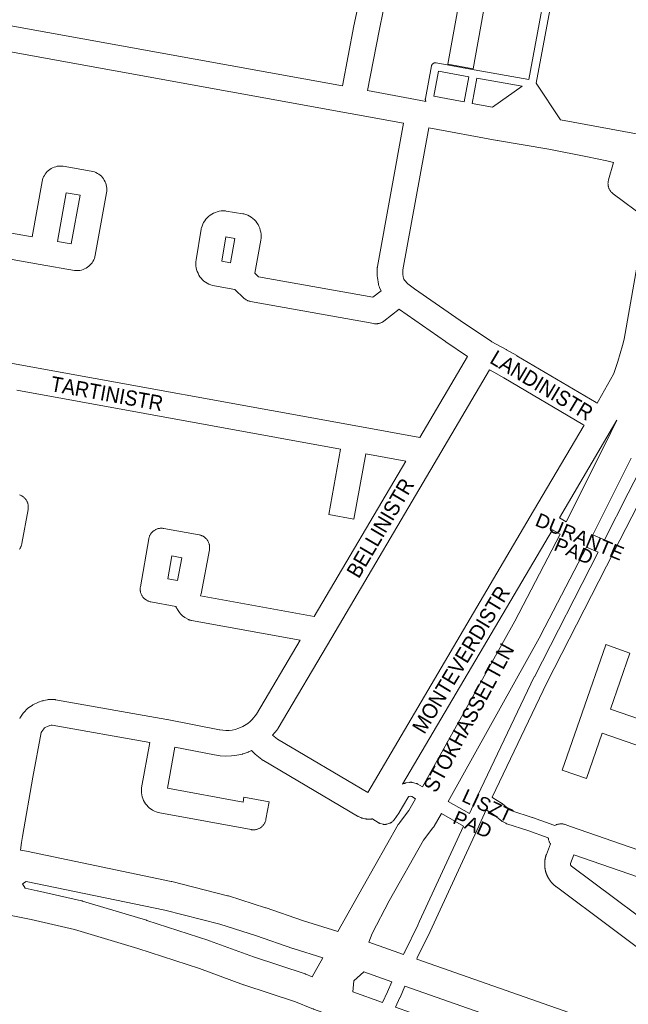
# Model space of a CAD drawing. Header units: metres. Extents: x 123819 to 142731, y 393440 to 405763.
# Tile 237 of 256: x 133287 to 133596, y 399340 to 399839. Entities that reach past the tile are written whole.
import ezdxf
from ezdxf.enums import TextEntityAlignment as Align

# ---------------------------------------------------------------- set-up
doc = ezdxf.new("R2010")
doc.units = ezdxf.units.M
doc.header["$MEASUREMENT"] = 0
for name, color, linetype, lineweight in [('gs-anno-wegen algemeen tekst', 7, 'Continuous', 0), ('gs-knt-aanvullende hoofdweg', 7, 'Continuous', 0), ('gs-knt-fietspaden', 7, 'Continuous', 0), ('gs-knt-paden', 7, 'Continuous', 0), ('gs-knt-wegen algemeen', 7, 'Continuous', 0)]:
    doc.layers.add(name, color=color, linetype=linetype, lineweight=lineweight)
doc.styles.add('Style-Arial', font='arial.ttf')

msp = doc.modelspace()

# ---------------------------------------------------------------- linework, layer by layer
at = {"layer": 'gs-knt-aanvullende hoofdweg', "color": 7, "linetype": 'Continuous', "flags": 128}
for points in [[(133561.15, 399586.77), (133564.65, 399584.79), (133584.19, 399623.71), (133590.34, 399636.35)], [(133597.63, 399617.02), (133578.09, 399578.08)], [(133491.72, 399450.3), (133538.48, 399534.36), (133561.46, 399578.53), (133557.59, 399580.72)], [(133574.89, 399571.81), (133551.76, 399527.34), (133551.66, 399527.15), (133504.77, 399442.86)], [(133448.69, 399376.78), (133461.64, 399399.65), (133479.44, 399431.07), (133479.61, 399431.36), (133479.8, 399431.65), (133480, 399431.92), (133484.8, 399438.2), (133488.24, 399444.2)], [(133501.29, 399436.76), (133497.58, 399430.29), (133497.41, 399430.01), (133497.23, 399429.74), (133497.03, 399429.48), (133492.26, 399423.22), (133474.78, 399392.37), (133466.24, 399375.83), (133464.54, 399371.4)], [(133287.77, 399418.16), (133290.8, 399417.53), (133364.21, 399402.29), (133364.54, 399402.21), (133392.84, 399395), (133393.04, 399394.94), (133393.24, 399394.88), (133412.15, 399388.92), (133412.35, 399388.86), (133430.82, 399382.47), (133448.69, 399376.78)], [(133432.6, 399355.17), (133435.74, 399353.92), (133441.12, 399363.43), (133426.18, 399368.18), (133426, 399368.24), (133407.54, 399374.63), (133388.93, 399380.49), (133360.99, 399387.62), (133290.72, 399402.21), (133288.79, 399400.99), (133290.15, 399398.86), (133296.32, 399397.57), (133296.46, 399397.54), (133318.78, 399392.42), (133319.02, 399392.36), (133319.25, 399392.29), (133351.78, 399382.54), (133351.94, 399382.49), (133383.35, 399372.29), (133383.63, 399372.19), (133405.95, 399363.99), (133432.19, 399355.32), (133432.39, 399355.25), (133432.59, 399355.17), (133432.6, 399355.17), (133432.6, 399355.17)], [(133465.05, 399327.21), (133445.97, 399334.06), (133436.51, 399337.46), (133436.35, 399337.53), (133436.28, 399337.55), (133435.51, 399337.86), (133427.27, 399341.12), (133401.12, 399349.76), (133400.89, 399349.85), (133378.58, 399358.05), (133347.39, 399368.17), (133315.18, 399377.83), (133293.17, 399382.88), (133283.97, 399384.81), (133281.4, 399385.34)], [(133464.54, 399371.4), (133482.15, 399365.21)], [(133488.79, 399362.88), (133736.6, 399275.93), (133776.68, 399263.98), (133776.68, 399263.98), (133853.33, 399245.07), (133853.34, 399245.07), (133857.68, 399244), (133861, 399243.18)], [(133462.02, 399356.37), (133456.89, 399351.88), (133456.45, 399346.26), (133471.41, 399340.89)], [(133476.18, 399351.39), (133462.02, 399356.37)], [(133471.41, 399340.89), (133473.91, 399346.25), (133476.18, 399351.39)], [(133482.82, 399349.05), (133480.32, 399343.38), (133480.29, 399343.32), (133480.29, 399343.32), (133480.29, 399343.32), (133478.05, 399338.51)], [(133478.05, 399338.51), (133675.77, 399268.18), (133728.56, 399250.45), (133741.52, 399246.35), (133786.66, 399233.71), (133846.17, 399219.88), (133852.43, 399224.94), (133850.31, 399230.34), (133849.75, 399230.48), (133849.74, 399230.48), (133808.47, 399240.62), (133772.92, 399249.43), (133772.91, 399249.44), (133772.9, 399249.44), (133772.56, 399249.53), (133732.14, 399261.59), (133731.8, 399261.7), (133482.82, 399349.05)]]:
    msp.add_lwpolyline(points, dxfattribs=at)
at = {"layer": 'gs-knt-fietspaden', "color": 7, "linetype": 'Continuous', "flags": 128}
for points in [[(133578.09, 399578.08), (133583.97, 399575.64), (133596.09, 399599.22), (133640.28, 399685.26), (133655.91, 399716.93), (133658.45, 399722.64), (133668.72, 399745.71), (133675.56, 399761.89), (133681.31, 399776.54), (133698.11, 399822.82), (133702.27, 399835.77), (133703.8, 399840.63)], [(133600.86, 399593.14), (133588.74, 399569.56), (133554.73, 399502.98), (133527.07, 399444.94)], [(133504.77, 399442.86), (133515.52, 399436.73), (133519.37, 399445.1), (133519.38, 399445.12), (133519.68, 399445.75), (133548.41, 399506.04), (133548.46, 399506.13), (133580.76, 399569.37), (133574.89, 399571.81)], [(133481.56, 399451.54), (133482.3, 399451.9), (133482.43, 399451.96), (133482.58, 399452.02), (133482.72, 399452.07), (133482.86, 399452.12), (133483.01, 399452.16), (133483.16, 399452.19), (133483.31, 399452.22), (133485.24, 399452.52), (133485.4, 399452.54), (133485.56, 399452.55), (133485.72, 399452.56), (133485.88, 399452.56), (133486.03, 399452.55), (133486.19, 399452.54), (133486.35, 399452.52), (133486.51, 399452.49), (133486.66, 399452.45), (133488.56, 399451.96), (133488.7, 399451.92), (133488.85, 399451.87), (133489, 399451.82), (133489.14, 399451.75), (133489.28, 399451.69), (133489.42, 399451.61), (133491.72, 399450.3)], [(133488.24, 399444.2), (133486.35, 399445.28), (133485.61, 399445.47), (133484.92, 399445.37), (133484.84, 399445.33), (133484.69, 399445.21), (133484.25, 399444.65), (133479.94, 399437.15), (133479.88, 399437.05), (133479.81, 399436.95), (133479.75, 399436.86), (133477.36, 399433.53), (133477.25, 399433.39), (133477.15, 399433.26), (133477.03, 399433.14), (133476.91, 399433.02), (133476.78, 399432.91), (133476.23, 399432.43), (133476.11, 399432.33), (133475.98, 399432.24), (133475.84, 399432.15), (133475.71, 399432.06), (133475.56, 399431.99), (133475.42, 399431.92), (133475.27, 399431.85), (133475.12, 399431.79), (133474.97, 399431.74), (133473.59, 399431.33), (133473.43, 399431.28), (133473.28, 399431.25), (133473.12, 399431.22), (133472.96, 399431.2), (133472.8, 399431.18), (133472.64, 399431.18), (133472.48, 399431.18), (133472.32, 399431.19), (133472.16, 399431.2), (133472, 399431.22), (133471.84, 399431.25), (133471.69, 399431.29), (133470.29, 399431.65), (133470.14, 399431.7), (133469.98, 399431.75), (133469.83, 399431.81), (133469.68, 399431.88), (133469.53, 399431.95), (133469.39, 399432.03), (133469.25, 399432.12), (133466.59, 399433.87), (133466.47, 399433.95), (133466.4, 399434)], [(133527.07, 399444.94), (133527.47, 399444.69), (133531.72, 399442.03), (133531.84, 399441.95), (133531.96, 399441.87), (133532.07, 399441.78), (133535.9, 399438.65), (133536.97, 399438.07), (133547.39, 399434.77), (133547.52, 399434.73), (133558.39, 399430.79), (133558.83, 399430.64)], [(133482.15, 399365.21), (133482.64, 399366.37), (133482.68, 399366.45), (133482.72, 399366.54), (133489.29, 399380), (133490.27, 399382.02), (133512.57, 399430.33), (133501.29, 399436.76)], [(133524.08, 399438.53), (133520.64, 399431.07), (133520.29, 399430.32), (133496.63, 399379.04), (133496.6, 399378.97), (133495.6, 399376.92), (133489.07, 399363.55), (133488.79, 399362.88)], [(133555.51, 399424.37), (133545.2, 399428.1), (133534.53, 399431.48), (133534.38, 399431.53), (133534.22, 399431.59), (133534.07, 399431.66), (133533.92, 399431.74), (133532.27, 399432.63), (133532.12, 399432.72), (133531.98, 399432.81), (133531.85, 399432.9), (133531.71, 399433), (133527.8, 399436.2), (133524.08, 399438.53)]]:
    msp.add_lwpolyline(points, dxfattribs=at)
at = {"layer": 'gs-knt-paden', "color": 7, "linetype": 'Continuous', "flags": 128}
for points in [[(133493.42, 399798.04), (133493.41, 399798.05), (133493.37, 399798.13), (133493.33, 399798.22), (133493.29, 399798.31), (133493.25, 399798.4), (133493.22, 399798.49), (133493.2, 399798.58), (133493.18, 399798.67), (133493.16, 399798.77), (133493.15, 399798.86), (133493.14, 399798.96), (133493.14, 399799.05), (133493.14, 399799.15), (133493.15, 399799.24), (133493.16, 399799.34), (133493.17, 399799.43), (133496.28, 399816), (133496.3, 399816.1), (133496.33, 399816.19), (133496.36, 399816.28), (133496.39, 399816.38), (133496.43, 399816.47), (133496.47, 399816.55), (133496.52, 399816.64), (133496.57, 399816.72), (133496.63, 399816.81), (133496.69, 399816.88), (133496.75, 399816.96), (133496.82, 399817.03), (133496.89, 399817.1), (133496.96, 399817.16), (133497.04, 399817.23), (133497.12, 399817.28), (133497.2, 399817.34), (133497.28, 399817.39), (133497.37, 399817.43), (133497.46, 399817.47), (133497.55, 399817.51), (133497.64, 399817.54), (133497.74, 399817.57), (133497.83, 399817.59), (133497.93, 399817.61), (133498.03, 399817.63), (133498.12, 399817.63), (133498.22, 399817.64), (133498.32, 399817.64), (133498.42, 399817.63), (133498.52, 399817.62), (133498.61, 399817.61), (133517.96, 399814.12), (133545.66, 399809.19), (133558.35, 399877.63)], [(133561.83, 399874.32), (133549.4, 399807.3), (133561.78, 399788.62), (133606.61, 399780.34)], [(133512.91, 399797.79), (133515.26, 399810.52), (133499.86, 399813.3), (133497.5, 399800.67), (133503.79, 399799.51), (133503.8, 399799.51), (133512.91, 399797.79)], [(133542.2, 399805.73), (133519.22, 399809.81), (133516.86, 399797.04), (133527.2, 399795.08), (133542.2, 399805.73)]]:
    msp.add_lwpolyline(points, dxfattribs=at)
at = {"layer": 'gs-knt-wegen algemeen', "color": 7, "linetype": 'Continuous', "flags": 128}
for points in [[(133301.22, 399887.91), (133301.2, 399887.92), (133291.93, 399889.54), (133281.99, 399836.51), (133451.09, 399805.86)], [(133451.09, 399805.86), (133456.9, 399836.3), (133456.93, 399836.43), (133459.25, 399847.35), (133456.81, 399849.24), (133445.7, 399857.03), (133436.54, 399862.66), (133434.88, 399863.36), (133432.13, 399864.2), (133429.01, 399864.87), (133351.73, 399878.92), (133301.22, 399887.91)], [(133471.98, 399844.62), (133469.68, 399833.79), (133463.9, 399803.51)], [(133482.04, 399786.9), (133455.1, 399791.9), (133273.23, 399824.87), (133238.03, 399831.18)], [(133463.9, 399803.51), (133490.79, 399798.52), (133493.42, 399798.04)], [(133490.36, 399627.51), (133514.6, 399668.6), (133503.47, 399676.11), (133503.4, 399676.16), (133480.06, 399692.37), (133479.83, 399692.53), (133472.16, 399686.57), (133471.91, 399686.39), (133471.66, 399686.22), (133471.4, 399686.06), (133471.14, 399685.91), (133470.86, 399685.78), (133470.58, 399685.66), (133470.3, 399685.56), (133470.01, 399685.46), (133469.72, 399685.38), (133469.42, 399685.32), (133469.12, 399685.27), (133468.82, 399685.23), (133468.52, 399685.21), (133468.22, 399685.2), (133467.91, 399685.2), (133467.61, 399685.22), (133467.31, 399685.25), (133467.01, 399685.3), (133404.4, 399696.58), (133404.1, 399696.64), (133403.79, 399696.72), (133403.49, 399696.81), (133403.2, 399696.91), (133402.91, 399697.03), (133402.63, 399697.17), (133402.36, 399697.31), (133402.09, 399697.47), (133401.83, 399697.65), (133401.58, 399697.83), (133401.33, 399698.03), (133401.1, 399698.24), (133396.52, 399702.53), (133386.2, 399704.4), (133385.23, 399704.62), (133384.29, 399704.92), (133383.37, 399705.3), (133382.49, 399705.76), (133381.65, 399706.29), (133380.86, 399706.9), (133380.13, 399707.57), (133379.45, 399708.3), (133378.85, 399709.09), (133378.31, 399709.92), (133378.31, 399709.92), (133378.31, 399709.93), (133377.85, 399710.8), (133377.46, 399711.72), (133377.15, 399712.66), (133376.93, 399713.63), (133376.79, 399714.61), (133376.74, 399715.61), (133376.77, 399716.6), (133376.89, 399717.59), (133376.89, 399717.59), (133379.48, 399733.28), (133379.53, 399733.55), (133379.6, 399733.83), (133379.88, 399734.79), (133380.26, 399735.72), (133380.71, 399736.61), (133381.24, 399737.46), (133381.84, 399738.27), (133382.5, 399739.01), (133383.23, 399739.7), (133384.02, 399740.32), (133384.86, 399740.87), (133385.74, 399741.35), (133386.66, 399741.74), (133387.61, 399742.06), (133388.59, 399742.29), (133389.58, 399742.43), (133390.58, 399742.49), (133391.58, 399742.46), (133391.87, 399742.44), (133392.15, 399742.4), (133400.61, 399741.03), (133400.89, 399740.98), (133401.17, 399740.92), (133402.15, 399740.62), (133403.09, 399740.24), (133404, 399739.78), (133404.86, 399739.25), (133405.68, 399738.63), (133406.43, 399737.95), (133407.12, 399737.21), (133407.75, 399736.4), (133408.3, 399735.55), (133408.77, 399734.64), (133409.16, 399733.71), (133409.46, 399732.73), (133409.68, 399731.74), (133409.81, 399730.73), (133409.86, 399729.72), (133409.81, 399728.7), (133409.67, 399727.69), (133406.61, 399710.92), (133408.6, 399709.05), (133466.46, 399698.63), (133470.71, 399701.93), (133470.65, 399702.04), (133469.95, 399703.54), (133469.83, 399703.81), (133469.73, 399704.09), (133469.63, 399704.37), (133469.55, 399704.65), (133469.48, 399704.94), (133469.43, 399705.23), (133468.86, 399708.65), (133468.82, 399708.92), (133468.79, 399709.18), (133468.78, 399709.45), (133468.77, 399709.72), (133468.77, 399713.08), (133468.78, 399713.37), (133468.8, 399713.67), (133468.83, 399713.96), (133468.87, 399714.24), (133482.04, 399786.9)], [(133494.85, 399784.54), (133481.79, 399712.5), (133481.79, 399710.26), (133482.12, 399708.25), (133482.31, 399707.85), (133482.59, 399707.38), (133484.23, 399705.55), (133487.61, 399702.98)], [(133588.59, 399766.99), (133585.26, 399767.86), (133575.44, 399769.96), (133555.79, 399773.71), (133529.75, 399778.12), (133529.66, 399778.14), (133494.85, 399784.54)], [(133221.34, 399742.19), (133293.74, 399729.27), (133298.79, 399757.4), (133298.79, 399757.41), (133298.97, 399758.21), (133299.22, 399759), (133299.54, 399759.76), (133299.92, 399760.5), (133300.37, 399761.19), (133300.87, 399761.85), (133301.43, 399762.46), (133302.04, 399763.01), (133302.7, 399763.52), (133303.4, 399763.96), (133304.13, 399764.34), (133304.89, 399764.66), (133305.68, 399764.91), (133306.49, 399765.09), (133307.31, 399765.2), (133308.13, 399765.23), (133308.96, 399765.2), (133309.24, 399765.17), (133309.52, 399765.13), (133323.72, 399762.66), (133323.73, 399762.66), (133324.54, 399762.48), (133325.34, 399762.23), (133326.11, 399761.91), (133326.85, 399761.53), (133327.55, 399761.08), (133328.21, 399760.57), (133328.83, 399760.01), (133329.39, 399759.39), (133329.89, 399758.73), (133330.34, 399758.03), (133330.72, 399757.29), (133331.04, 399756.52), (133331.29, 399755.72), (133331.47, 399754.91), (133331.57, 399754.08), (133331.61, 399753.25), (133331.57, 399752.42), (133331.45, 399751.59), (133325.72, 399719.97), (133325.54, 399719.16), (133325.28, 399718.37), (133324.96, 399717.61), (133324.58, 399716.88), (133324.13, 399716.18), (133323.62, 399715.53), (133323.06, 399714.92), (133322.45, 399714.36), (133321.79, 399713.86), (133321.09, 399713.42), (133320.36, 399713.04), (133319.59, 399712.72), (133318.8, 399712.48), (133317.99, 399712.3), (133317.17, 399712.19), (133316.35, 399712.16), (133316.07, 399712.16), (133315.79, 399712.18), (133315.51, 399712.21), (133315.23, 399712.26), (133297.85, 399715.31), (133218.97, 399729.39)], [(133580.29, 399644.91), (133581.04, 399646.16), (133588.58, 399659.58), (133589.01, 399660.5), (133590.84, 399666.01), (133593.23, 399674.23), (133594.02, 399677.4), (133604.78, 399738.99), (133588.41, 399751.19), (133588.16, 399751.39), (133587.92, 399751.6), (133587.69, 399751.81), (133587.48, 399752.04), (133587.27, 399752.28), (133587.08, 399752.53), (133586.89, 399752.79), (133586.72, 399753.05), (133586.57, 399753.33), (133586.43, 399753.61), (133586.3, 399753.9), (133586.18, 399754.19), (133586.08, 399754.49), (133586, 399754.8), (133585.92, 399755.1), (133585.87, 399755.41), (133585.83, 399755.73), (133585.8, 399756.04), (133585.79, 399756.36), (133585.8, 399756.67), (133585.82, 399756.99), (133585.85, 399757.3), (133585.9, 399757.61), (133585.97, 399757.92), (133586.05, 399758.23), (133588.59, 399766.99)], [(133306.56, 399727), (133313.54, 399725.77), (133318.01, 399750.44), (133310.98, 399751.66), (133306.56, 399727)], [(133396.58, 399728.49), (133392.01, 399729.23), (133389.98, 399716.95), (133394.33, 399716.16), (133396.58, 399728.49)], [(133487.61, 399702.98), (133510.79, 399686.88), (133526.69, 399676.14), (133526.95, 399675.96)], [(133526.95, 399675.96), (133526.96, 399675.96), (133526.96, 399675.96)], [(133526.95, 399675.96), (133526.96, 399675.96), (133526.96, 399675.96)], [(133526.96, 399675.96), (133534.22, 399672.08), (133534.37, 399672), (133539.52, 399669.05), (133539.6, 399669.01), (133579.77, 399645.23), (133579.88, 399645.17), (133580.29, 399644.91)], [(133281.89, 399665.44), (133458.92, 399633.23), (133490.36, 399627.51)], [(133525.74, 399661.86), (133499.27, 399616.99), (133445.7, 399526.1), (133445.7, 399526.1), (133418.49, 399480.01), (133418.32, 399479.74), (133418.14, 399479.48), (133417.95, 399479.23), (133415.7, 399476.45)], [(133573.63, 399633.72), (133573.09, 399634.06), (133533.01, 399657.78), (133527.97, 399660.66), (133525.74, 399661.86)], [(133415.7, 399476.45), (133418.09, 399474.51), (133464.04, 399447.43), (133548.09, 399590.24), (133573.63, 399633.72)], [(133590.34, 399636.35), (133588.06, 399632.58)], [(133588.06, 399632.58), (133561.15, 399586.77)], [(133287.41, 399484.92), (133287.52, 399485.13), (133287.65, 399485.33), (133287.78, 399485.53), (133289.2, 399487.55), (133289.34, 399487.74), (133289.49, 399487.93), (133289.65, 399488.12), (133289.81, 399488.3), (133291.04, 399489.59), (133291.23, 399489.77), (133291.42, 399489.95), (133291.62, 399490.12), (133291.82, 399490.28), (133292.03, 399490.44), (133293.67, 399491.58), (133293.91, 399491.74), (133294.16, 399491.89), (133294.42, 399492.03), (133294.69, 399492.16), (133296.32, 399492.91), (133296.59, 399493.03), (133296.88, 399493.13), (133298.84, 399493.82), (133299.09, 399493.9), (133299.35, 399493.97), (133299.61, 399494.03), (133301.27, 399494.4), (133301.54, 399494.45), (133301.81, 399494.49), (133302.09, 399494.52), (133302.36, 399494.54), (133302.64, 399494.54), (133304.47, 399494.55), (133304.76, 399494.54), (133305.05, 399494.53), (133305.33, 399494.49), (133305.62, 399494.45), (133362.06, 399484.49), (133362.09, 399484.48), (133362.2, 399484.46), (133388.83, 399479.19), (133388.86, 399479.18), (133390.43, 399478.94), (133392.01, 399478.83), (133393.6, 399478.88), (133395.18, 399479.06), (133396.73, 399479.39), (133398.61, 399480.06), (133400.57, 399480.94), (133403.13, 399482.47), (133404.3, 399483.38), (133405.36, 399484.37), (133407.52, 399487.05), (133429.74, 399524.67), (133374.59, 399534.67), (133374.32, 399534.72), (133374.05, 399534.79), (133373.79, 399534.87), (133373.53, 399534.95), (133373.27, 399535.05), (133373.02, 399535.16), (133372.77, 399535.29), (133371.46, 399535.96), (133371.19, 399536.11), (133370.93, 399536.27), (133370.68, 399536.44), (133370.43, 399536.62), (133370.2, 399536.81), (133369.97, 399537.02), (133369.75, 399537.23), (133369.14, 399537.86), (133368.96, 399538.07), (133368.78, 399538.27), (133368.61, 399538.49), (133368.45, 399538.72), (133367.37, 399540.3), (133367.21, 399540.54), (133367.07, 399540.79), (133366.93, 399541.04), (133366.81, 399541.3), (133366.7, 399541.56), (133366.62, 399541.78), (133353.85, 399544.14), (133353.54, 399544.2), (133353.24, 399544.28), (133352.93, 399544.38), (133352.64, 399544.49), (133352.34, 399544.61), (133352.06, 399544.75), (133351.78, 399544.9), (133351.51, 399545.07), (133351.25, 399545.25), (133350.99, 399545.44), (133350.75, 399545.64), (133350.51, 399545.86), (133350.29, 399546.08), (133350.08, 399546.32), (133349.88, 399546.56), (133349.69, 399546.82), (133349.52, 399547.09), (133349.36, 399547.36), (133349.21, 399547.64), (133349.07, 399547.93), (133348.95, 399548.22), (133348.85, 399548.52), (133348.76, 399548.83), (133348.68, 399549.13), (133348.62, 399549.45), (133348.57, 399549.76), (133348.54, 399550.08), (133348.53, 399550.39), (133348.53, 399550.71), (133348.54, 399551.03), (133348.58, 399551.34), (133348.62, 399551.66), (133352.88, 399576.08), (133352.94, 399576.38), (133353.02, 399576.68), (133353.11, 399576.98), (133353.21, 399577.27), (133353.33, 399577.56), (133353.46, 399577.84), (133353.6, 399578.12), (133353.76, 399578.39), (133353.93, 399578.65), (133354.11, 399578.9), (133354.31, 399579.14), (133354.51, 399579.38), (133354.73, 399579.6), (133354.96, 399579.81), (133355.19, 399580.01), (133355.44, 399580.2), (133355.7, 399580.38), (133355.96, 399580.55), (133356.23, 399580.7), (133356.51, 399580.84), (133356.79, 399580.97), (133357.08, 399581.08), (133357.38, 399581.18), (133357.68, 399581.26), (133357.98, 399581.33), (133358.29, 399581.39), (133358.59, 399581.43), (133358.9, 399581.46), (133359.22, 399581.47), (133359.53, 399581.46), (133359.84, 399581.44), (133360.15, 399581.41), (133360.45, 399581.36), (133378.38, 399578.12), (133378.68, 399578.05), (133378.98, 399577.98), (133379.28, 399577.89), (133379.57, 399577.78), (133379.86, 399577.66), (133380.14, 399577.53), (133380.42, 399577.38), (133380.68, 399577.22), (133380.94, 399577.05), (133381.19, 399576.86), (133381.43, 399576.67), (133381.67, 399576.46), (133381.89, 399576.24), (133382.1, 399576.02), (133382.3, 399575.78), (133382.49, 399575.53), (133382.67, 399575.27), (133382.83, 399575.01), (133382.98, 399574.74), (133383.12, 399574.46), (133383.24, 399574.17), (133383.35, 399573.88), (133383.45, 399573.59), (133383.53, 399573.29), (133383.6, 399572.98), (133383.65, 399572.68), (133383.69, 399572.37), (133383.72, 399572.06), (133383.73, 399571.75), (133383.72, 399571.43), (133383.7, 399571.12), (133383.66, 399570.81), (133383.61, 399570.51), (133379.41, 399548.18), (133379.35, 399547.89), (133379.28, 399547.6), (133379.19, 399547.31), (133379.11, 399547.08), (133436.79, 399536.62), (133483.31, 399615.56)], [(133287.31, 399598.38), (133287.6, 399598.28), (133287.89, 399598.16), (133288.17, 399598.03), (133288.44, 399597.88), (133288.71, 399597.72), (133288.97, 399597.55), (133289.22, 399597.37), (133289.46, 399597.18), (133289.7, 399596.97), (133289.92, 399596.75), (133290.13, 399596.53), (133290.33, 399596.29), (133290.52, 399596.04), (133290.7, 399595.79), (133290.86, 399595.53), (133291.02, 399595.26), (133291.16, 399594.98), (133291.28, 399594.69), (133291.39, 399594.41), (133291.49, 399594.11), (133291.58, 399593.81), (133291.65, 399593.51), (133291.7, 399593.2), (133291.74, 399592.9), (133291.77, 399592.59), (133291.78, 399592.28), (133291.77, 399591.97), (133291.76, 399591.66), (133291.72, 399591.35), (133291.68, 399591.04), (133288.53, 399573.64), (133288.47, 399573.33), (133288.39, 399573.02), (133288.29, 399572.71), (133288.19, 399572.41), (133288.06, 399572.12), (133287.92, 399571.83), (133287.77, 399571.55), (133287.6, 399571.28), (133287.43, 399571.02), (133287.23, 399570.76)], [(133557.59, 399580.72), (133481.56, 399451.54)], [(133369.61, 399566.47), (133364.58, 399567.38), (133362.56, 399555.77), (133367.42, 399554.87), (133369.61, 399566.47)], [(133596.92, 399518.12), (133587.07, 399489.72), (133652.35, 399467.13)], [(133466.4, 399434), (133466.39, 399434), (133466.29, 399433.98), (133466.18, 399433.97), (133466.08, 399433.96), (133465.98, 399433.94), (133465.87, 399433.93), (133465.77, 399433.92), (133465.67, 399433.91), (133465.56, 399433.9), (133465.46, 399433.89), (133465.35, 399433.88), (133465.25, 399433.88), (133465.14, 399433.87), (133465.04, 399433.87), (133464.94, 399433.86), (133464.83, 399433.86), (133464.73, 399433.86), (133464.62, 399433.86), (133464.52, 399433.86), (133464.41, 399433.86), (133464.31, 399433.86), (133464.2, 399433.86), (133464.1, 399433.87), (133464, 399433.87), (133463.89, 399433.88), (133463.79, 399433.88), (133463.68, 399433.89), (133463.58, 399433.9), (133463.47, 399433.91), (133463.37, 399433.92), (133463.27, 399433.93), (133463.16, 399433.94), (133463.12, 399433.95), (133462.85, 399433.99), (133462.81, 399434), (133462.66, 399434.03), (133462.5, 399434.06), (133461.51, 399434.29), (133461.25, 399434.35), (133460.99, 399434.43), (133460.74, 399434.51), (133460.5, 399434.61), (133460.25, 399434.72), (133459.32, 399435.14), (133459.12, 399435.24), (133458.92, 399435.34), (133458.73, 399435.45), (133411.07, 399463.54), (133410.86, 399463.66), (133410.66, 399463.8), (133410.47, 399463.94), (133410.28, 399464.09), (133406.88, 399466.84), (133406.65, 399467.03), (133406.43, 399467.23), (133406.22, 399467.45), (133405.06, 399468.68)], [(133558.83, 399430.64), (133558.88, 399430.68), (133559.17, 399430.82), (133559.46, 399430.96), (133559.76, 399431.07), (133560.06, 399431.18), (133560.37, 399431.26), (133560.68, 399431.33), (133560.99, 399431.39), (133561.31, 399431.43), (133561.63, 399431.46), (133561.95, 399431.47), (133562.27, 399431.46), (133562.59, 399431.44), (133562.9, 399431.41), (133563.22, 399431.35), (133563.53, 399431.29), (133563.84, 399431.2), (133564.14, 399431.1), (133566.83, 399430.16)], [(133566.83, 399430.16), (133631.72, 399407.67)], [(133614.77, 399358.26), (133559.6, 399399.49), (133559.48, 399399.58), (133559.36, 399399.67), (133559.24, 399399.76), (133559.12, 399399.86), (133559, 399399.95), (133558.89, 399400.04), (133558.77, 399400.14), (133558.66, 399400.24), (133558.63, 399400.26), (133558.52, 399400.35), (133558.41, 399400.45), (133558.3, 399400.55), (133558.2, 399400.65), (133558.09, 399400.75), (133557.98, 399400.86), (133557.88, 399400.96), (133557.77, 399401.06), (133557.75, 399401.09), (133557.65, 399401.19), (133557.55, 399401.3), (133557.45, 399401.41), (133557.35, 399401.52), (133557.25, 399401.63), (133557.15, 399401.74), (133557.05, 399401.86), (133556.94, 399401.99), (133556.85, 399402.1), (133556.76, 399402.22), (133556.66, 399402.34), (133556.57, 399402.46), (133556.48, 399402.58), (133556.39, 399402.7), (133556.31, 399402.82), (133556.22, 399402.95), (133556.13, 399403.07), (133556.05, 399403.19), (133555.97, 399403.32), (133555.89, 399403.45), (133555.81, 399403.57), (133555.73, 399403.7), (133555.65, 399403.83), (133555.58, 399403.96), (133555.56, 399403.99), (133555.49, 399404.12), (133555.42, 399404.24), (133555.35, 399404.37), (133555.28, 399404.5), (133555.21, 399404.64), (133555.15, 399404.77), (133555.08, 399404.9), (133555.02, 399405.03), (133555.01, 399405.06), (133554.95, 399405.2), (133554.89, 399405.33), (133554.83, 399405.47), (133554.77, 399405.61), (133554.71, 399405.74), (133554.66, 399405.88), (133554.6, 399406.02), (133554.55, 399406.17), (133554.5, 399406.31), (133554.45, 399406.46), (133554.4, 399406.6), (133554.35, 399406.74), (133554.31, 399406.88), (133554.26, 399407.03), (133554.22, 399407.17), (133554.18, 399407.32), (133554.18, 399407.33), (133554.14, 399407.48), (133554.1, 399407.62), (133554.07, 399407.77), (133554.03, 399407.91), (133554, 399408.05), (133553.97, 399408.2), (133553.94, 399408.34), (133553.91, 399408.49), (133553.91, 399408.52), (133553.88, 399408.67), (133553.86, 399408.81), (133553.84, 399408.96), (133553.81, 399409.1), (133553.79, 399409.25), (133553.78, 399409.4), (133553.76, 399409.54), (133553.74, 399409.69), (133553.74, 399409.72), (133553.73, 399409.87), (133553.72, 399410.02), (133553.71, 399410.17), (133553.7, 399410.32), (133553.69, 399410.47), (133553.68, 399410.62), (133553.68, 399410.76), (133553.68, 399410.92), (133553.68, 399411.07), (133553.68, 399411.22), (133553.68, 399411.37), (133553.68, 399411.52), (133553.69, 399411.67), (133553.69, 399411.82), (133553.7, 399411.97), (133553.71, 399412.12), (133553.73, 399412.29), (133553.74, 399412.44), (133553.75, 399412.59), (133553.77, 399412.73), (133553.79, 399412.88), (133553.81, 399413.03), (133553.83, 399413.17), (133553.85, 399413.32), (133553.86, 399413.35), (133553.88, 399413.5), (133553.9, 399413.64), (133553.9, 399413.64), (133553.91, 399413.65), (133553.93, 399413.79), (133553.96, 399413.93), (133553.99, 399414.08), (133554.02, 399414.22), (133554.05, 399414.37), (133554.09, 399414.51), (133554.09, 399414.53), (133554.13, 399414.68), (133554.17, 399414.82), (133554.21, 399414.97), (133554.25, 399415.11), (133554.29, 399415.26), (133554.34, 399415.4), (133554.38, 399415.54), (133554.43, 399415.69), (133554.54, 399415.98), (133556.62, 399421.28), (133556.61, 399421.3), (133556.43, 399421.57), (133556.27, 399421.85), (133556.13, 399422.13), (133556, 399422.42), (133555.88, 399422.72), (133555.78, 399423.02), (133555.69, 399423.33), (133555.62, 399423.64), (133555.56, 399423.96), (133555.52, 399424.27), (133555.51, 399424.37)]]:
    msp.add_lwpolyline(points, dxfattribs=at)
for points in [[(133527.62, 399871.19), (133517.37, 399814.63, -0.371615), (133517.36, 399814.62), (133504.57, 399816.94, -0.371616), (133504.56, 399816.95), (133515.02, 399874.68)], [(133483.31, 399615.56), (133463, 399619.26), (133456.95, 399586.04, -0.371558), (133456.93, 399586.03), (133444.14, 399588.36, -0.371556), (133444.14, 399588.37), (133450.19, 399621.59), (133285.97, 399651.47)], [(133648.09, 399454.83), (133582.81, 399477.42), (133574.85, 399454.49, -0.380604), (133574.84, 399454.49), (133562.55, 399458.75, -0.380604), (133562.55, 399458.76), (133572.64, 399487.84), (133584.62, 399522.38, -0.380607), (133584.64, 399522.39), (133596.92, 399518.13, -0.380607)], [(133405.06, 399468.68), (133403.71, 399468.07), (133403.46, 399467.97), (133403.21, 399467.88), (133400.84, 399467.03), (133400.61, 399466.96), (133400.37, 399466.89), (133397.6, 399466.27), (133394.78, 399465.91), (133391.94, 399465.81), (133389.1, 399465.98), (133386.29, 399466.42), (133366.16, 399470.4), (133362.4, 399449.52), (133400.68, 399442.52), (133401.14, 399445.03, -0.371511), (133401.15, 399445.03), (133413.94, 399442.7, -0.371512), (133413.95, 399442.69), (133412.32, 399433.77), (133412.25, 399433.47), (133412.18, 399433.17), (133412.09, 399432.87), (133411.98, 399432.58), (133411.86, 399432.29), (133411.73, 399432.01), (133411.58, 399431.74), (133411.42, 399431.47), (133411.25, 399431.22), (133411.07, 399430.97), (133410.87, 399430.72), (133410.67, 399430.49), (133410.45, 399430.27), (133410.22, 399430.06), (133409.99, 399429.86), (133409.74, 399429.67), (133409.49, 399429.5), (133409.22, 399429.33), (133408.95, 399429.18), (133408.67, 399429.05), (133408.39, 399428.92), (133408.1, 399428.81), (133407.81, 399428.71), (133407.51, 399428.63), (133407.21, 399428.56), (133406.9, 399428.51), (133406.59, 399428.47), (133406.29, 399428.44), (133405.98, 399428.43), (133405.67, 399428.44), (133405.36, 399428.45), (133405.05, 399428.49), (133404.74, 399428.54), (133358.55, 399436.99), (133357.59, 399437.21), (133356.64, 399437.51), (133355.73, 399437.89), (133354.85, 399438.35), (133354.02, 399438.88), (133353.24, 399439.48), (133352.5, 399440.15), (133351.83, 399440.87), (133351.23, 399441.66), (133350.69, 399442.49), (133350.23, 399443.36), (133349.84, 399444.27), (133349.54, 399445.21), (133349.31, 399446.17), (133349.17, 399447.15), (133349.11, 399448.14), (133349.14, 399449.13), (133349.16, 399449.36), (133349.19, 399449.59), (133349.23, 399449.82), (133353.37, 399472.8), (133303.92, 399481.53), (133303.36, 399481.53), (133302.76, 399481.4), (133301.46, 399480.94), (133300.64, 399480.57), (133300.02, 399480.14), (133299.58, 399479.67), (133298.65, 399478.35), (133298.33, 399477.76), (133294.15, 399455.24), (133288.76, 399425.03), (133288.32, 399421.97), (133287.77, 399418.16)], [(133633.57, 399393.25), (133568.46, 399415.82), (133566.74, 399411.42), (133566.71, 399411.32), (133566.7, 399411.2), (133566.7, 399411.09), (133566.7, 399410.98), (133566.71, 399410.87), (133566.74, 399410.76), (133566.77, 399410.65), (133566.81, 399410.55), (133566.87, 399410.45), (133566.93, 399410.35), (133566.99, 399410.26), (133567.07, 399410.18), (133567.15, 399410.1), (133567.24, 399410.03), (133567.35, 399409.96), (133622.56, 399368.69, -0.384591)]]:
    msp.add_lwpolyline(points, format="xyb", dxfattribs=at)

# ---------------------------------------------------------------- texts
at = {"layer": 'gs-anno-wegen algemeen tekst', "color": 7, "style": 'Style-Arial', "width": 0.909091}
for s, rotation, p in [('LANDINISTR', 329.0654, (133552.2, 399653.99)), ('TARTINISTR', 349.6883, (133331.67, 399649.77)), ('BELLINISTR', 59.4635, (133470.29, 399581.58)), ('MONTEVERDISTR', 58.8692, (133511.25, 399514.81)), ('STOKHASSELTLN', 61.4066, (133515.16, 399485.31))]:
    msp.add_text(s, height=7.7, rotation=rotation, dxfattribs=at).set_placement(p, align=Align.MIDDLE_CENTER)
at = {"layer": 'gs-anno-wegen algemeen tekst', "color": 7, "style": 'Style-Arial'}
for s, rotation, p in [('DURANTE', 337.4812, (133571.49, 399577.19)), ('PAD', 337.4812, (133568.46, 399569.88)), ('LISZT', 335.1682, (133524.65, 399440.73)), (' PAD', 336.095, (133515.88, 399431.71))]:
    msp.add_text(s, height=7, rotation=rotation, dxfattribs=at).set_placement(p, align=Align.MIDDLE_CENTER)

doc.saveas('drawing.dxf')
